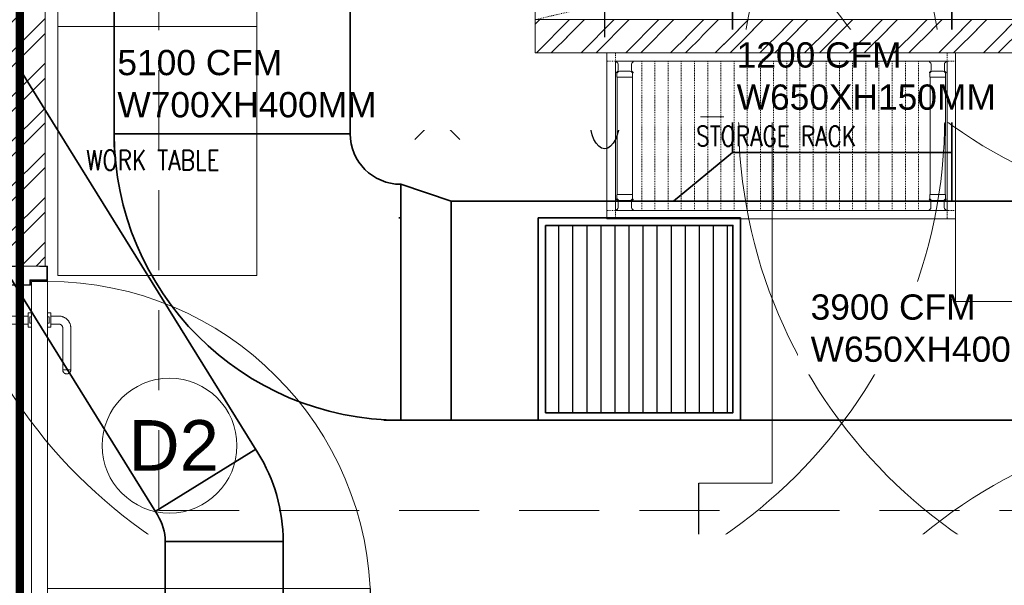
# Model space of a CAD drawing. Header units: inches. Extents: x 105152 to 158499, y 12149 to 30915.
# Tile 174 of 256: x 126543 to 126659, y 21439 to 21506. Entities that reach past the tile are written whole.
import ezdxf

# ---------------------------------------------------------------- set-up
doc = ezdxf.new("R2010")
doc.units = ezdxf.units.IN
doc.header["$MEASUREMENT"] = 0
doc.linetypes.add('HIDDEN', pattern=[0.375, 0.25, -0.125])
doc.linetypes.add('IHCL-P-MEZZANINE FLOOR PLAN$0$HIDDEN', pattern=[0.375, 0.25, -0.125])
for name, color, linetype, lineweight in [('AR - PLAN', 251, 'Continuous', 5), ('BEAM', 173, 'Continuous', 5), ('COVERAGE ', 251, 'Continuous', 5), ('door', 1, 'Continuous', 13), ('DRAINAGE ', 7, 'Continuous', 9), ('EQUIPMENT', 7, 'Continuous', 25), ('FA AIR DUCT', 4, 'Continuous', 35), ('FIRE', 1, 'Continuous', 25), ('FIRE TEXT', 7, 'Continuous', 25), ('FLOOR RAISE', 4, 'Continuous', 5), ('HVAC SERVICE', 1, 'Continuous', 35), ('HVAC TEXT PP', 104, 'Continuous', 20), ('KIT TEXT.', 5, 'Continuous', 5), ('PD_BRICK WALL_115', 134, 'Continuous', 30), ('PD_DOOR', 42, 'Continuous', 25), ('PD_HATCH', 45, 'Continuous', 9), ('PP-SPRINKLER PIPE', 1, 'Continuous', 0), ('SH-SPRINKLAR', 1, 'Continuous', 0), ('SUPPLY AIR DUCT PP', 6, 'Continuous', 35)]:
    doc.layers.add(name, color=color, linetype=linetype, lineweight=lineweight)
for name, color, linetype in [('KIT EQUIPMENT', 7, 'Continuous'), ('PD_025_TEXT', 61, 'Continuous'), ('PD_DIMENSION', 101, 'Continuous'), ('PP-SPRINKLER', 1, 'Continuous')]:
    doc.layers.add(name, color=color, linetype=linetype)
doc.styles.add('ISO', font='isocp.shx', dxfattribs={"height": 250})
doc.styles.get("Standard").update_dxf_attribs({"font": 'arial.ttf', "height": 6})

# ---------------------------------------------------------------- blocks, each defined once
blk = doc.blocks.new('PP-CEILING PENDANT')
at = {"layer": 'COVERAGE ', "color": 8, "lineweight": 5}
blk.add_circle((0, 0), 1700, dxfattribs=at)
at = {"layer": 'SH-SPRINKLAR', "lineweight": -3}
for p, q in [((-16.9, 17), (-75.6, 75.8)), ((17.2, 16.7), (75.4, 75)), ((-0.4, 24), (-3.4, 37.3)), ((0.6, 24), (3.5, 37.3)), ((-24, 0.1), (-37.4, -2.9)), ((-24, 0.8), (-37.3, 3.8)), ((-17.1, 16.7), (-28.7, 24.1)), ((-16.6, 17.3), (-23.9, 28.9)), ((-1.5, 8.9), (-1.5, 23.9)), ((1.5, 8.9), (1.5, 23.9)), ((16.8, 17.2), (24.1, 28.7)), ((17.6, 16.3), (29.1, 23.7)), ((23.9, -0.1), (37.4, 2.9)), ((-17.5, -16.3), (-76.5, -75.3)), ((-17.8, -16.1), (-29.3, -23.4)), ((-17.3, -16.6), (-24.7, -28.2)), ((-1.5, -23.9), (-4.5, -37.2)), ((-1.5, -23.9), (-1.5, -8.9)), ((-0.6, -24), (2.3, -37.4)), ((1.5, -23.9), (1.5, -8.9)), ((15.8, -18), (23.1, -29.5)), ((16.2, -17.7), (74.6, -76.1)), ((16.6, -17.3), (28.2, -24.7)), ((23.9, -1.3), (37.3, -4.2))]:
    blk.add_line(p, q, dxfattribs=at)
for centre, major_axis, start_param, end_param in [((0, 0), (-26.5, 26.5), 5.588406, 6.189787), ((0, 0), (-26.5, 26.5), 4.798644, 5.40368), ((0, 0), (26.5, 26.5), 1.657505, 2.255676), ((0, 0), (0.02, 8.87), 5.497787, 11.780972), ((0, 0), (0.02, 6.56), 5.497787, 11.780972), ((0, 23.4), (1.12, 1.12), 5.863873, 8.273293), ((0, 0), (26.5, 26.5), 5.57395, 6.180955), ((0, 0), (-26.5, 26.5), 0.862204, 1.45951), ((0, 0), (-26.5, 26.5), 1.637496, 2.236801), ((0, -23.4), (1.12, 1.12), 2.722281, 5.131701), ((0, 0), (-26.5, 26.5), 2.418515, 3.021492), ((0, 0), (26.5, 26.5), 4.778634, 5.384791)]:
    blk.add_ellipse(centre, major_axis=major_axis, ratio=1, start_param=start_param, end_param=end_param, dxfattribs=at)
blk = doc.blocks.new('PP-SP ARROW')
at = {"color": 3}
blk.add_line((-31.48, 0), (-128.7, 0), dxfattribs=at)
blk.add_ellipse((0, 0), major_axis=(-31.48, 0), ratio=0.476486, dxfattribs=at)
blk = doc.blocks.new('zw$1626')
at = {"layer": 'PD_DIMENSION'}
h = blk.add_hatch(dxfattribs=at)
h.set_pattern_fill('ANSI31', color=8, scale=15, angle=45)
h.set_pattern_definition([(90, (-12.5, -12.5), (-1.875, 1e-16), [])])
h.paths.add_polyline_path([(-12.5, -12.5), (12.5, -12.5), (12.5, 12.5), (-12.5, 12.5)])
at = {"layer": 'SUPPLY AIR DUCT PP'}
for points in [[(-13.5, 13.5), (13.5, 13.5), (13.5, -13.5), (-13.5, -13.5)], [(-12.5, 12.5), (12.5, 12.5), (12.5, -12.5), (-12.5, -12.5)]]:
    blk.add_lwpolyline(points, close=True, dxfattribs=at)
blk = doc.blocks.new('HVAC SERVICE')
at = {"layer": 'FA AIR DUCT'}
blk.add_line((386.57, -155.14), (398.48, -147.75), dxfattribs=at)
at = {"layer": 'SUPPLY AIR DUCT PP'}
for p, q in [((455.06, -112.54), (455.06, -72.3)), ((481.06, -112.54), (481.06, -72.3)), ((455.06, -112.54), (448.07, -118.3)), ((481.06, -112.54), (455.06, -112.54)), ((481.06, -112.54), (481.06, -118.3)), ((415.69, -116.3), (415.69, -144.3)), ((415.69, -116.3), (421.69, -118.3)), ((421.69, -118.3), (421.69, -144.3)), ((421.69, -118.3), (561.16, -118.3)), ((415.48, -120.3), (415.69, -120.3)), ((413.69, -144.3), (561.16, -144.3))]:
    blk.add_line(p, q, dxfattribs=at)
at = {"layer": 'SUPPLY AIR DUCT PP', "xscale": 0.8894934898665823, "yscale": 0.8894934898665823, "zscale": 0.8894934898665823}
blk.add_blockref('zw$1626', (443.99, -132.3), dxfattribs=at)
at = {"layer": 'HVAC TEXT PP', "attachment_point": 1, "bg_fill": 2}
for s, width, gutter_width, heights, insert, char_height in [('\\pxql;5100 CFM \\PW700XH400MM', 67.6556, 25, [-8], (382.07, -100.35), 3), ('\\pxql;3900 CFM \\PW650XH400MM', 67.6556, 25, [-8], (464.32, -129.37), 3), ('\\pxqr;6 #SAG\\PSIZE:600X600MM\\P1200 CFM EACH', 237.4875, 50, [-27.14], (290.95, -160.86), 6)]:
    blk.add_mtext_dynamic_manual_height_columns(s, width=width, gutter_width=gutter_width, heights=heights, dxfattribs=dict(at, insert=insert, char_height=char_height))
at = {"layer": 'FA AIR DUCT'}
for p, q in [((370.48, -102.64), (398.73, -148.16)), ((358.58, -110.02), (386.84, -155.54)), ((387.74, -158.71), (387.74, -284.32)), ((387.74, -158.71), (401.74, -158.71)), ((401.74, -158.71), (401.74, -284.32))]:
    blk.add_line(p, q, dxfattribs=at)
for radius in [20, 6]:
    blk.add_arc((381.74, -158.71), radius, 0, 31.8297, dxfattribs=at)
at = {"layer": 'SUPPLY AIR DUCT PP'}
for p, q in [((381.69, -64.64), (381.69, -111.91)), ((409.69, -64.64), (409.69, -110.3)), ((409.69, -110.3), (381.69, -110.3))]:
    blk.add_line(p, q, dxfattribs=at)
for radius in [34, 6]:
    blk.add_arc((415.69, -110.3), radius, 180, 270, dxfattribs=at)
at = {"layer": 'HVAC TEXT PP', "insert": (455.55, -99.45), "char_height": 3, "attachment_point": 1, "bg_fill": 2}
blk.add_mtext_dynamic_manual_height_columns('\\pxql;1200 CFM \\PW650XH150MM', width=67.6556, gutter_width=25, heights=[-8], dxfattribs=at)
blk = doc.blocks.new('DRAINAGE')
at = {"layer": 'FLOOR RAISE', "const_width": 1}
blk.add_lwpolyline([(279.77, 645.09), (1025.27, 645.09), (1025.27, 488.59), (1007.27, 488.59), (1007.27, 485.59), (731.27, 485.59), (731.27, 383.59), (642.77, 383.59), (494.27, 383.59), (494.27, 317.09), (278.27, 317.09), (278.27, 335.09), (279.77, 335.09), (279.77, 645.09)], dxfattribs=at)
blk = doc.blocks.new('door 1')
at = {"layer": 'PD_DOOR', "color": 251, "lineweight": 5}
for p, q in [((160472.9, 15356.5), (160472.9, 15360.1)), ((160472.9, 15360.1), (160472.9, 15356.5)), ((160602.9, 15360.1), (160472.9, 15360.1)), ((160472.9, 15360.1), (160472.9, 15359.7)), ((160472.9, 15335.1), (160472.9, 15360.1)), ((160472.9, 15359.7), (160472.9, 15335.6)), ((159755.9, 15337.6), (159695.9, 15337.6)), ((159695.9, 15337.6), (159695.9, 15312.6)), ((159695.9, 15312.6), (159695.9, 15337.6)), ((159695.9, 15337.6), (159755.9, 15337.6)), ((159695.9, 15212.6), (159695.9, 15337.6)), ((159697.9, 15312.6), (159697.9, 15335.6)), ((159697.9, 15335.6), (159753.9, 15335.6)), ((159753.9, 15335.6), (159697.9, 15335.6)), ((159697.9, 15335.6), (159697.9, 15312.6)), ((159753.9, 15335.6), (159753.9, 15267.6)), ((159753.9, 15267.6), (159753.9, 15335.6)), ((159755.9, 15265.6), (159755.9, 15337.6)), ((159755.9, 15337.6), (159755.9, 15265.6)), ((160472.9, 15335.1), (160472.9, 15338.8)), ((160472.9, 15338.8), (160472.9, 15335.1)), ((160472.9, 15335.6), (160472.9, 15335.1)), ((160472.9, 15335.1), (160602.9, 15335.1)), ((160795.9, 15337.6), (160735.9, 15337.6)), ((160735.9, 15337.6), (160735.9, 15265.6)), ((160735.9, 15265.6), (160735.9, 15337.6)), ((160735.9, 15337.6), (160795.9, 15337.6)), ((160737.9, 15267.6), (160737.9, 15335.6)), ((160737.9, 15335.6), (160793.9, 15335.6)), ((160793.9, 15335.6), (160737.9, 15335.6)), ((160737.9, 15335.6), (160737.9, 15267.6)), ((160793.9, 15335.6), (160793.9, 15312.6)), ((160793.9, 15312.6), (160793.9, 15335.6)), ((160795.9, 15312.6), (160795.9, 15337.6)), ((160795.9, 15337.6), (160795.9, 15312.6)), ((160795.9, 15337.6), (160795.9, 15212.6)), ((159695.9, 15312.6), (159697.9, 15312.6)), ((159697.9, 15312.6), (159695.9, 15312.6)), ((160615.4, 15322.6), (160615.4, 15272.6)), ((160640.4, 15272.6), (160640.4, 15322.6)), ((160793.9, 15312.6), (160795.9, 15312.6)), ((160795.9, 15312.6), (160793.9, 15312.6)), ((160605.4, 15272.6), (160605.4, 15262.6)), ((160622.1, 15272.6), (160605.4, 15272.6)), ((160605.4, 15272.6), (160622.1, 15272.6)), ((160640.4, 15272.6), (160615.4, 15272.6)), ((160615.4, 15272.6), (160621.7, 15272.6)), ((160621.7, 15272.6), (160624.7, 15272.6)), ((160624.7, 15272.6), (160627.9, 15272.6)), ((160627.9, 15272.6), (160631.2, 15272.6)), ((160627.9, 15272.6), (160650.4, 15272.6)), ((160631.2, 15272.6), (160634.2, 15272.6)), ((160650.4, 15272.6), (160633.8, 15272.6)), ((160634.2, 15272.6), (160640.4, 15272.6)), ((160650.4, 15262.6), (160650.4, 15272.6)), ((159697.9, 15237.6), (159695.9, 15237.6)), ((159695.9, 15237.6), (159695.9, 15212.6)), ((159695.9, 15212.6), (159695.9, 15237.6)), ((159695.9, 15237.6), (159697.9, 15237.6)), ((159697.9, 15214.6), (159697.9, 15237.6)), ((159697.9, 15237.6), (159697.9, 15214.6)), ((159753.9, 15267.6), (159738.9, 15267.6)), ((159738.9, 15267.6), (159738.9, 15214.6)), ((159738.9, 15214.6), (159738.9, 15267.6)), ((159738.9, 15267.6), (159753.9, 15267.6)), ((159740.9, 15212.6), (159740.9, 15265.6)), ((159740.9, 15265.6), (159755.9, 15265.6)), ((159755.9, 15265.6), (159740.9, 15265.6)), ((159740.9, 15265.6), (159740.9, 15212.6)), ((160747.9, 15262.6), (159743.9, 15262.6)), ((159743.9, 15262.6), (159743.9, 15212.6)), ((160747.9, 15262.6), (159743.9, 15262.6)), ((159743.9, 15262.6), (159743.9, 15212.6)), ((160650.4, 15262.6), (160605.4, 15262.6)), ((160605.4, 15262.6), (160650.4, 15262.6)), ((160617.9, 15267.6), (160617.9, 15262.6)), ((160637.9, 15267.6), (160617.9, 15267.6)), ((160617.9, 15267.6), (160637.9, 15267.6)), ((160637.9, 15262.6), (160617.9, 15262.6)), ((160617.9, 15262.6), (160637.9, 15262.6)), ((160637.9, 15262.6), (160637.9, 15267.6)), ((160735.9, 15265.6), (160750.9, 15265.6)), ((160750.9, 15265.6), (160735.9, 15265.6)), ((160752.9, 15267.6), (160737.9, 15267.6)), ((160737.9, 15267.6), (160752.9, 15267.6)), ((160747.9, 15212.6), (160747.9, 15262.6)), ((160747.9, 15262.6), (160747.9, 15212.6)), ((160750.9, 15265.6), (160750.9, 15212.6)), ((160750.9, 15212.6), (160750.9, 15265.6)), ((160752.9, 15214.6), (160752.9, 15267.6)), ((160752.9, 15267.6), (160752.9, 15214.6)), ((160795.9, 15237.6), (160793.9, 15237.6)), ((160793.9, 15237.6), (160793.9, 15214.6)), ((160793.9, 15214.6), (160793.9, 15237.6)), ((160793.9, 15237.6), (160795.9, 15237.6)), ((160795.9, 15212.6), (160795.9, 15237.6)), ((160795.9, 15237.6), (160795.9, 15212.6)), ((159695.9, 15212.6), (159740.9, 15212.6)), ((159740.9, 15212.6), (159695.9, 15212.6)), ((159695.9, 15212.6), (159743.9, 15212.6)), ((159743.9, 15212.6), (159695.9, 15212.6)), ((159738.9, 15214.6), (159697.9, 15214.6)), ((159697.9, 15214.6), (159738.9, 15214.6)), ((159793.9, 15212.6), (159743.9, 15212.6)), ((159743.9, 15212.6), (159743.9, 14208.6)), ((159743.9, 15212.6), (160747.9, 15212.6)), ((159743.9, 15212.6), (159793.9, 15212.6)), ((159743.9, 15212.6), (159793.9, 15212.6)), ((159793.9, 15212.6), (159743.9, 15212.6)), ((159793.9, 14208.6), (159793.9, 15212.6)), ((159793.9, 15212.6), (160747.9, 15212.6)), ((159793.9, 15212.6), (160747.9, 15212.6)), ((160747.9, 15212.6), (159793.9, 15212.6)), ((160605.4, 15212.6), (160605.4, 15202.6)), ((160605.4, 15212.6), (160650.4, 15212.6)), ((160639.2, 15212.6), (160605.4, 15212.6)), ((160617.9, 15212.6), (160617.9, 15207.6)), ((160617.9, 15212.6), (160637.9, 15212.6)), ((160618.3, 15212.6), (160617.9, 15212.6)), ((160617.9, 15207.6), (160637.9, 15207.6)), ((160637.9, 15207.6), (160617.9, 15207.6)), ((160637.9, 15212.6), (160618.3, 15212.6)), ((160637.9, 15207.6), (160637.9, 15212.6)), ((160650.4, 15212.6), (160639.2, 15212.6)), ((160650.4, 15202.6), (160650.4, 15212.6)), ((160747.9, 15212.6), (160795.9, 15212.6)), ((160795.9, 15212.6), (160747.9, 15212.6)), ((160750.9, 15212.6), (160795.9, 15212.6)), ((160795.9, 15212.6), (160750.9, 15212.6)), ((160793.9, 15214.6), (160752.9, 15214.6)), ((160752.9, 15214.6), (160793.9, 15214.6)), ((160605.4, 15202.6), (160650.4, 15202.6)), ((160650.4, 15202.6), (160605.4, 15202.6)), ((160615.4, 15202.6), (160615.4, 15177.6)), ((160615.4, 15202.6), (160640.4, 15202.6)), ((160640.4, 15202.6), (160615.4, 15202.6)), ((160640.4, 15177.6), (160640.4, 15202.6)), ((160472.9, 15165.1), (160472.9, 15161.5)), ((160472.9, 15161.5), (160472.9, 15165.1)), ((160602.9, 15165.1), (160472.9, 15165.1)), ((160472.9, 15165.1), (160472.9, 15164.7)), ((160472.9, 15140.1), (160472.9, 15165.1)), ((160472.9, 15164.7), (160472.9, 15140.6)), ((160472.9, 15143.8), (160472.9, 15140.1)), ((160472.9, 15140.1), (160472.9, 15143.8)), ((160472.9, 15140.6), (160472.9, 15140.1)), ((160472.9, 15140.1), (160602.9, 15140.1)), ((159743.9, 14208.6), (159793.9, 14208.6))]:
    blk.add_line(p, q, dxfattribs=at)
at = {"layer": 'PD_DOOR', "color": 251, "lineweight": 5, "flags": 128}
for points in [[(160460.4, 15347.6), (160460.5, 15348.1), (160460.5, 15348.6), (160460.5, 15349.1), (160460.6, 15349.6), (160460.7, 15350.1), (160460.8, 15350.6), (160460.9, 15351.1), (160461.1, 15351.6), (160461.2, 15352), (160461.4, 15352.5), (160461.6, 15353), (160461.9, 15353.4), (160462.1, 15353.9), (160462.4, 15354.3), (160462.6, 15354.7), (160462.9, 15355.1), (160463.2, 15355.5), (160463.5, 15355.9), (160463.9, 15356.3), (160464.2, 15356.6), (160464.6, 15357), (160465, 15357.3), (160465.4, 15357.6), (160465.8, 15357.9), (160466.2, 15358.2), (160466.6, 15358.4), (160467, 15358.7), (160467.5, 15358.9), (160467.9, 15359.1), (160468.4, 15359.3), (160468.9, 15359.5), (160469.4, 15359.6), (160469.8, 15359.8), (160470.3, 15359.9), (160470.8, 15360), (160471.3, 15360), (160471.8, 15360.1), (160472.3, 15360.1), (160472.8, 15360.1), (160472.9, 15360.1)], [(160640.4, 15322.6), (160640.4, 15324.1), (160640.3, 15325.6), (160640.2, 15327.1), (160640, 15328.6), (160639.7, 15330.1), (160639.4, 15331.6), (160639, 15333), (160638.5, 15334.4), (160638, 15335.9), (160637.5, 15337.2), (160636.9, 15338.6), (160636.2, 15340), (160635.5, 15341.3), (160634.7, 15342.6), (160633.9, 15343.8), (160633, 15345), (160632.1, 15346.2), (160631.1, 15347.4), (160630.1, 15348.5), (160629.1, 15349.5), (160628, 15350.6), (160626.8, 15351.5), (160625.7, 15352.5), (160624.4, 15353.4), (160623.2, 15354.2), (160621.9, 15355), (160620.6, 15355.7), (160619.3, 15356.4), (160617.9, 15357), (160616.5, 15357.6), (160615.1, 15358.1), (160613.7, 15358.6), (160612.2, 15359), (160610.8, 15359.3), (160609.3, 15359.6), (160607.8, 15359.8), (160606.3, 15360), (160604.8, 15360.1), (160603.3, 15360.1), (160602.9, 15360.1)], [(160472.9, 15335.1), (160472.4, 15335.2), (160471.9, 15335.2), (160471.4, 15335.2), (160470.9, 15335.3), (160470.5, 15335.4), (160470, 15335.5), (160469.5, 15335.6), (160469, 15335.8), (160468.5, 15335.9), (160468.1, 15336.1), (160467.6, 15336.3), (160467.2, 15336.6), (160466.7, 15336.8), (160466.3, 15337.1), (160465.9, 15337.3), (160465.5, 15337.6), (160465.1, 15337.9), (160464.7, 15338.2), (160464.3, 15338.6), (160464, 15338.9), (160463.6, 15339.3), (160463.3, 15339.7), (160463, 15340.1), (160462.7, 15340.5), (160462.4, 15340.9), (160462.2, 15341.3), (160461.9, 15341.8), (160461.7, 15342.2), (160461.5, 15342.7), (160461.3, 15343.1), (160461.1, 15343.6), (160461, 15344.1), (160460.8, 15344.5), (160460.7, 15345), (160460.6, 15345.5), (160460.5, 15346), (160460.5, 15346.5), (160460.5, 15347), (160460.4, 15347.5), (160460.4, 15347.6)], [(160602.9, 15335.1), (160603.4, 15335.1), (160603.9, 15335.1), (160604.4, 15335.1), (160604.9, 15335), (160605.4, 15334.9), (160605.9, 15334.8), (160606.4, 15334.7), (160606.9, 15334.5), (160607.3, 15334.3), (160607.8, 15334.2), (160608.3, 15334), (160608.7, 15333.7), (160609.2, 15333.5), (160609.6, 15333.2), (160610, 15333), (160610.4, 15332.7), (160610.8, 15332.4), (160611.2, 15332), (160611.6, 15331.7), (160611.9, 15331.4), (160612.2, 15331), (160612.6, 15330.6), (160612.9, 15330.2), (160613.2, 15329.8), (160613.5, 15329.4), (160613.7, 15329), (160614, 15328.5), (160614.2, 15328.1), (160614.4, 15327.6), (160614.6, 15327.2), (160614.8, 15326.7), (160614.9, 15326.2), (160615.1, 15325.7), (160615.2, 15325.3), (160615.3, 15324.8), (160615.3, 15324.3), (160615.4, 15323.8), (160615.4, 15323.3), (160615.4, 15322.8), (160615.4, 15322.6)], [(160602.9, 15140.1), (160604.4, 15140.2), (160605.9, 15140.3), (160607.4, 15140.4), (160608.9, 15140.6), (160610.4, 15140.9), (160611.9, 15141.2), (160613.3, 15141.6), (160614.7, 15142), (160616.2, 15142.5), (160617.5, 15143.1), (160618.9, 15143.7), (160620.3, 15144.4), (160621.6, 15145.1), (160622.9, 15145.9), (160624.1, 15146.7), (160625.3, 15147.6), (160626.5, 15148.5), (160627.7, 15149.5), (160628.8, 15150.5), (160629.8, 15151.5), (160630.9, 15152.6), (160631.8, 15153.8), (160632.8, 15154.9), (160633.7, 15156.1), (160634.5, 15157.4), (160635.3, 15158.7), (160636, 15160), (160636.7, 15161.3), (160637.3, 15162.7), (160637.9, 15164.1), (160638.4, 15165.5), (160638.9, 15166.9), (160639.3, 15168.3), (160639.6, 15169.8), (160639.9, 15171.3), (160640.1, 15172.8), (160640.3, 15174.2), (160640.4, 15175.7), (160640.4, 15177.2), (160640.4, 15177.6)], [(160615.4, 15177.6), (160615.4, 15177.1), (160615.4, 15176.6), (160615.4, 15176.1), (160615.3, 15175.7), (160615.2, 15175.2), (160615.1, 15174.7), (160615, 15174.2), (160614.8, 15173.7), (160614.6, 15173.2), (160614.5, 15172.8), (160614.3, 15172.3), (160614, 15171.9), (160613.8, 15171.4), (160613.5, 15171), (160613.3, 15170.6), (160613, 15170.2), (160612.7, 15169.8), (160612.3, 15169.4), (160612, 15169), (160611.7, 15168.7), (160611.3, 15168.3), (160610.9, 15168), (160610.5, 15167.7), (160610.1, 15167.4), (160609.7, 15167.1), (160609.3, 15166.9), (160608.8, 15166.6), (160608.4, 15166.4), (160607.9, 15166.2), (160607.5, 15166), (160607, 15165.8), (160606.5, 15165.7), (160606, 15165.5), (160605.6, 15165.4), (160605.1, 15165.3), (160604.6, 15165.3), (160604.1, 15165.2), (160603.6, 15165.2), (160603.1, 15165.1), (160602.9, 15165.1)], [(160460.4, 15152.6), (160460.5, 15153.1), (160460.5, 15153.6), (160460.5, 15154.1), (160460.6, 15154.6), (160460.7, 15155.1), (160460.8, 15155.6), (160460.9, 15156.1), (160461.1, 15156.6), (160461.2, 15157), (160461.4, 15157.5), (160461.6, 15158), (160461.9, 15158.4), (160462.1, 15158.9), (160462.4, 15159.3), (160462.6, 15159.7), (160462.9, 15160.1), (160463.2, 15160.5), (160463.5, 15160.9), (160463.9, 15161.3), (160464.2, 15161.6), (160464.6, 15162), (160465, 15162.3), (160465.4, 15162.6), (160465.8, 15162.9), (160466.2, 15163.2), (160466.6, 15163.4), (160467, 15163.7), (160467.5, 15163.9), (160467.9, 15164.1), (160468.4, 15164.3), (160468.9, 15164.5), (160469.4, 15164.6), (160469.8, 15164.8), (160470.3, 15164.9), (160470.8, 15165), (160471.3, 15165), (160471.8, 15165.1), (160472.3, 15165.1), (160472.8, 15165.1), (160472.9, 15165.1)], [(160472.9, 15140.1), (160472.4, 15140.2), (160471.9, 15140.2), (160471.4, 15140.2), (160470.9, 15140.3), (160470.5, 15140.4), (160470, 15140.5), (160469.5, 15140.6), (160469, 15140.8), (160468.5, 15140.9), (160468.1, 15141.1), (160467.6, 15141.3), (160467.2, 15141.6), (160466.7, 15141.8), (160466.3, 15142.1), (160465.9, 15142.3), (160465.5, 15142.6), (160465.1, 15142.9), (160464.7, 15143.2), (160464.3, 15143.6), (160464, 15143.9), (160463.6, 15144.3), (160463.3, 15144.7), (160463, 15145.1), (160462.7, 15145.5), (160462.4, 15145.9), (160462.2, 15146.3), (160461.9, 15146.8), (160461.7, 15147.2), (160461.5, 15147.7), (160461.3, 15148.1), (160461.1, 15148.6), (160461, 15149.1), (160460.8, 15149.5), (160460.7, 15150), (160460.6, 15150.5), (160460.5, 15151), (160460.5, 15151.5), (160460.5, 15152), (160460.4, 15152.5), (160460.4, 15152.6)]]:
    blk.add_lwpolyline(points, dxfattribs=at)
at = {"layer": 'PD_DOOR', "color": 251, "lineweight": 5}
blk.add_arc((159743.9, 15212.6), 1004, 270, 0, dxfattribs=at)
blk = doc.blocks.new('DOOR1')
at = {"color": 251, "xscale": 0.03818181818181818, "yscale": 0.03818181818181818, "zscale": 0.03818181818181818, "rotation": 90}
blk.add_blockref('door 1', (-2370.94, -8406.75), dxfattribs=at)
blk = doc.blocks.new('sesrgg')
at = {"layer": 'EQUIPMENT', "color": 251, "linetype": 'Continuous', "lineweight": 5}
for p, q in [((1788352.5, 614303.9), (1788353.7, 614303.2)), ((1788400.4, 614306.9), (1788353.3, 614306.9)), ((1788356.8, 614280.4), (1788356.8, 614297.9)), ((1788396.9, 614280.4), (1788396.9, 614297.9)), ((1788396.9, 614280.4), (1788396.9, 614297.9)), ((1788399.9, 614303.2), (1788401.1, 614303.9)), ((1788399.9, 614303.2), (1788401.2, 614303.9)), ((1788402, 614305.2), (1788402, 614305.3)), ((1789294.6, 614305.2), (1789294.6, 614305.3)), ((1789296.7, 614303.2), (1789295.4, 614303.9)), ((1789296.7, 614303.2), (1789295.4, 614303.9)), ((1789296.2, 614306.9), (1789343.3, 614306.9)), ((1789299.7, 614280.4), (1789299.7, 614297.9)), ((1789299.7, 614280.4), (1789299.7, 614297.9)), ((1789339.8, 614280.4), (1789339.8, 614297.9)), ((1789344.1, 614303.9), (1789342.9, 614303.2)), ((1788352.5, 614274.4), (1788353.7, 614275.1)), ((1788353.2, 614271.4), (1788353.2, 614259.3)), ((1788355.4, 614273.5), (1788354.7, 614272.2)), ((1788393, 614276.5), (1788360.6, 614276.5)), ((1788399, 614272.2), (1788398.3, 614273.5)), ((1788399.9, 614275.1), (1788401.1, 614274.4)), ((1788399.9, 614275.1), (1788401.2, 614274.4)), ((1788400.4, 614271.4), (1788400.4, 614259.3)), ((1788402, 614273), (1788402, 614273)), ((1789294.6, 614273), (1789294.6, 614273)), ((1789296.7, 614275.1), (1789295.4, 614274.4)), ((1789296.7, 614275.1), (1789295.4, 614274.4)), ((1789296.2, 614271.4), (1789296.2, 614259.3)), ((1789297.6, 614272.2), (1789298.3, 614273.5)), ((1789303.6, 614276.5), (1789335.9, 614276.5)), ((1789341.2, 614273.5), (1789341.9, 614272.2)), ((1789344.1, 614274.4), (1789342.9, 614275.1)), ((1789343.4, 614271.4), (1789343.4, 614259.3)), ((1788399.9, 614258.8), (1788353.7, 614258.8)), ((1788353.8, 613904.2), (1788353.7, 614258.8)), ((1788400, 613904.7), (1788399.9, 614258.8)), ((1789296.6, 613904.7), (1789296.7, 614258.8)), ((1789296.7, 614258.8), (1789342.9, 614258.8)), ((1789342.8, 613904.2), (1789342.9, 614258.8)), ((1788352.6, 613889.1), (1788353.8, 613888.4)), ((1788353.3, 613892), (1788353.3, 613904.2)), ((1788400, 613904.7), (1788353.8, 613904.7)), ((1788355.5, 613890), (1788354.8, 613891.2)), ((1788356.9, 613883.1), (1788356.9, 613865.6)), ((1788393.1, 613887), (1788360.7, 613887)), ((1788397, 613883.2), (1788397, 613865.7)), ((1788397, 613865.6), (1788397, 613883.1)), ((1788398.3, 613890), (1788399.1, 613891.2)), ((1788400, 613888.3), (1788401.2, 613889.1)), ((1788401.2, 613889.1), (1788400, 613888.4)), ((1788400.5, 613892), (1788400.5, 613904.2)), ((1788402, 613890.4), (1788402, 613890.5)), ((1789294.5, 613890.4), (1789294.5, 613890.5)), ((1789296.6, 613888.3), (1789295.3, 613889.1)), ((1789295.3, 613889.1), (1789296.6, 613888.4)), ((1789296.1, 613892), (1789296.1, 613904.2)), ((1789296.6, 613904.7), (1789342.8, 613904.7)), ((1789298.2, 613890), (1789297.5, 613891.2)), ((1789299.6, 613883.2), (1789299.6, 613865.7)), ((1789299.6, 613865.6), (1789299.6, 613883.1)), ((1789303.5, 613887), (1789335.8, 613887)), ((1789339.7, 613883.1), (1789339.7, 613865.6)), ((1789341.1, 613890), (1789341.8, 613891.2)), ((1789344, 613889.1), (1789342.8, 613888.4)), ((1789343.3, 613892), (1789343.3, 613904.2)), ((1788352.6, 613859.6), (1788353.8, 613860.3)), ((1788400.4, 613856.6), (1788353.4, 613856.6)), ((1788400, 613860.3), (1788401.2, 613859.6)), ((1788401.2, 613859.6), (1788400, 613860.3)), ((1788402, 613858.2), (1788402, 613858.2)), ((1789294.5, 613858.2), (1789294.5, 613858.2)), ((1789296.6, 613860.3), (1789295.3, 613859.6)), ((1789295.3, 613859.6), (1789296.6, 613860.3)), ((1789296.1, 613856.6), (1789343.2, 613856.6)), ((1789344, 613859.6), (1789342.8, 613860.3))]:
    blk.add_line(p, q, dxfattribs=at)
at = {"layer": 'EQUIPMENT', "color": 251, "linetype": 'IHCL-P-MEZZANINE FLOOR PLAN$0$HIDDEN', "lineweight": 5}
for p, q in [((1788428, 613856.6), (1788428, 614306.9)), ((1788467.7, 613856.6), (1788467.7, 614306.9)), ((1788507.4, 613856.6), (1788507.4, 614306.9)), ((1788547.1, 613856.6), (1788547.1, 614306.9)), ((1788586.8, 613856.6), (1788586.8, 614306.9)), ((1788586.8, 613856.6), (1788586.8, 614306.9)), ((1788626.6, 613856.6), (1788626.6, 614306.9)), ((1788666.3, 613856.6), (1788666.3, 614306.9)), ((1788706, 613856.6), (1788706, 614306.9)), ((1788706, 613856.6), (1788706, 614306.9)), ((1788745.7, 613856.6), (1788745.7, 614306.9)), ((1788785.4, 613856.6), (1788785.4, 614306.9)), ((1788825.1, 613856.6), (1788825.1, 614306.9)), ((1788864.9, 613856.6), (1788864.9, 614306.9)), ((1788904.6, 613856.6), (1788904.6, 614306.9)), ((1788944.3, 613856.6), (1788944.3, 614306.9)), ((1788984, 613856.6), (1788984, 614306.9)), ((1789023.7, 613856.6), (1789023.7, 614306.9)), ((1789063.5, 613856.6), (1789063.5, 614306.9)), ((1789103.2, 613856.6), (1789103.2, 614306.9)), ((1789142.9, 613856.6), (1789142.9, 614306.9)), ((1789182.6, 613856.6), (1789182.6, 614306.9)), ((1789222.3, 613856.6), (1789222.3, 614306.9)), ((1789262.1, 613856.6), (1789262.1, 614306.9))]:
    blk.add_line(p, q, dxfattribs=at)
for points in [[(1788348.4, 614306.9), (1788348.4, 614332.1), (1788323.1, 614332.1), (1788323.1, 614306.9)], [(1789348.2, 614306.9), (1789348.2, 614332.1), (1789373.5, 614332.1), (1789373.5, 614306.9)], [(1788348.4, 613856.6), (1788348.4, 613831.3), (1788323.1, 613831.3), (1788323.1, 613856.6)], [(1789348.2, 613856.6), (1789348.2, 613831.3), (1789373.5, 613831.3), (1789373.5, 613856.6)]]:
    blk.add_lwpolyline(points, close=True, dxfattribs=at)
at = {"layer": 'EQUIPMENT', "color": 251, "linetype": 'Continuous', "lineweight": 5}
for centre, radius, start, end in [((1788353.3, 614305.3), 1.6, 89.991, 239.97), ((1788350.7, 614297.9), 6.07, 359.982, 59.988), ((1788403, 614297.9), 6.07, 119.991, 179.997), ((1788403, 614297.9), 6.07, 119.994, 180), ((1788400.4, 614305.3), 1.6, 299.976, 89.991), ((1788400.3, 614305.2), 1.6, 299.973, 359.979), ((1789296.2, 614305.3), 1.6, 90.009, 240.024), ((1789296.2, 614305.2), 1.6, 180.021, 240.027), ((1789293.6, 614297.9), 6.07, 0.003, 60.009), ((1789293.6, 614297.9), 6.07, 0, 60.006), ((1789345.9, 614297.9), 6.07, 120.012, 180.018), ((1789343.3, 614305.3), 1.6, 300.03, 90.009), ((1788353.3, 614273), 1.6, 119.994, 329.979), ((1788350.7, 614280.4), 6.07, 299.976, 359.982), ((1788360.7, 614270.4), 6.07, 89.991, 149.997), ((1788393, 614270.4), 6.07, 29.985, 89.991), ((1788403, 614280.4), 6.07, 179.991, 239.997), ((1788403, 614280.4), 6.07, 180, 239.97), ((1788400.4, 614273), 1.6, 209.967, 59.988), ((1788400.3, 614273), 1.6, 359.967, 59.973), ((1789296.2, 614273), 1.6, 120.027, 180.033), ((1789296.2, 614273), 1.6, 120.012, 330.033), ((1789293.6, 614280.4), 6.07, 300.003, 0.009), ((1789293.6, 614280.4), 6.07, 300.03, 0), ((1789303.6, 614270.4), 6.07, 90.009, 150.015), ((1789335.9, 614270.4), 6.07, 30.003, 90.009), ((1789345.9, 614280.4), 6.07, 180.018, 240.024), ((1789343.3, 614273), 1.6, 210.021, 60.006), ((1788353.7, 614259.3), 0.506, 180, 269.973), ((1788399.9, 614259.3), 0.506, 269.973, 359.982), ((1789296.7, 614259.3), 0.506, 180.018, 270.027), ((1789342.9, 614259.3), 0.506, 270.027, 0), ((1788353.4, 613890.4), 1.6, 29.985, 239.97), ((1788353.8, 613904.2), 0.506, 89.991, 180), ((1788350.8, 613883.1), 6.07, 359.982, 59.988), ((1788360.7, 613893.1), 6.07, 209.967, 269.973), ((1788393.1, 613893.1), 6.07, 269.973, 329.979), ((1788403.1, 613883.1), 6.07, 119.994, 180), ((1788403.1, 613883.1), 6.07, 119.991, 179.997), ((1788400.4, 613890.4), 1.6, 299.976, 149.997), ((1788400, 613904.2), 0.506, 359.982, 89.991), ((1788400.4, 613890.4), 1.6, 299.973, 359.979), ((1789296.1, 613890.4), 1.6, 30.003, 240.024), ((1789296.1, 613890.4), 1.6, 180.021, 240.027), ((1789296.6, 613904.2), 0.506, 90.009, 180.018), ((1789293.5, 613883.1), 6.07, 0, 60.006), ((1789293.5, 613883.1), 6.07, 0.003, 60.009), ((1789303.5, 613893.1), 6.07, 210.021, 270.027), ((1789335.8, 613893.1), 6.07, 270.027, 330.033), ((1789345.8, 613883.1), 6.07, 120.012, 180.018), ((1789343.2, 613890.4), 1.6, 300.03, 150.015), ((1789342.8, 613904.2), 0.506, 0, 90.009), ((1788353.4, 613858.2), 1.6, 119.994, 269.973), ((1788350.8, 613865.6), 6.07, 299.976, 359.982), ((1788403.1, 613865.6), 6.07, 179.991, 239.997), ((1788403.1, 613865.6), 6.07, 180, 239.97), ((1788400.4, 613858.2), 1.6, 269.973, 59.988), ((1788400.4, 613858.2), 1.6, 359.967, 59.973), ((1789296.1, 613858.2), 1.6, 120.027, 180.033), ((1789296.1, 613858.2), 1.6, 120.012, 270.027), ((1789293.5, 613865.6), 6.07, 300.003, 0.009), ((1789293.5, 613865.6), 6.07, 300.03, 0), ((1789345.8, 613865.6), 6.07, 180.018, 240.024), ((1789343.2, 613858.2), 1.6, 270.027, 60.006)]:
    blk.add_arc(centre, radius, start, end, dxfattribs=at)
at = {"layer": 'KIT EQUIPMENT', "color": 251, "lineweight": 5}
for points in [[(1789373.5, 614332.1), (1789373.5, 613831.3), (1788323.1, 613831.3), (1788323.1, 614332.1)], [(1789348.2, 614306.9), (1789348.2, 613856.6), (1788348.4, 613856.6), (1788348.4, 614306.9)]]:
    blk.add_lwpolyline(points, close=True, dxfattribs=at)
blk = doc.blocks.new('A$C6E471120')
at = {"layer": 'PD_HATCH', "lineweight": 5}
h = blk.add_hatch(dxfattribs=at)
h.set_pattern_fill('ANSI32', color=251, scale=254)
h.set_pattern_definition([(45, (-1789305.34, -617415.57), (-67.351921, 67.351921), []), (45, (-1789260.44, -617415.57), (-67.351921, 67.351921), [])])
h.paths.add_polyline_path([(0, -2329.1), (0, -2229.1), (-566.3, -2229.1), (-2166.3, -2229.1), (-3666.3, -2229.1), (-3666.3, -2329.1)])
at = {"layer": 'door', "color": 251, "lineweight": 5}
blk.add_line((-538.6, -2229.1), (-2816.3, -2229.1), dxfattribs=at)
at = {"layer": 'EQUIPMENT', "color": 251, "lineweight": 5, "ltscale": 12}
blk.add_lwpolyline([(-3666.3, -2229.1), (0, -2229.1), (0, -2329.1), (-3666.3, -2329.1)], close=True, dxfattribs=at)
at = {"layer": 'KIT EQUIPMENT', "color": 251, "linetype": 'HIDDEN', "lineweight": 5, "ltscale": 2}
blk.add_line((-2166.3, -1879.1), (-3666.3, -2229.1), dxfattribs=at)
at = {"layer": 'KIT EQUIPMENT', "color": 251, "lineweight": 5}
for points in [[(-4505.4, -2250.1), (-4505.4, -1499.8), (-5105.4, -1499.8), (-5105.4, -2250.1)], [(-2166.3, -2229.1), (-3666.3, -2229.1), (-3666.3, -1529.1), (-2166.3, -1529.1)], [(-4505.4, -3000.4), (-4505.4, -2250.1), (-5105.4, -2250.1), (-5105.5, -3000.4)], [(-1200, -3079.1), (-1200, -2329.1), (-2400, -2329.1), (-2400, -3079.1)]]:
    blk.add_lwpolyline(points, close=True, dxfattribs=at)
at = {"layer": 'KIT EQUIPMENT', "color": 251, "linetype": 'HIDDEN', "lineweight": 5, "ltscale": 2}
blk.add_lwpolyline([(-2166.3, -1879.1), (-2166.3, -2229.1), (-3666.3, -2229.1), (-3666.3, -1879.1)], close=True, dxfattribs=at)
at = {"layer": 'EQUIPMENT', "color": 251}
blk.add_blockref('sesrgg', (-1791773.5, -616661.3), dxfattribs=at)
at = {"layer": 'KIT TEXT.', "color": 251, "char_height": 60.175, "attachment_point": 7, "style": 'ISO'}
for s, insert, width in [('{\\Fromans|c0;\\W0.8;STORAGE RACK}', (-3182.2, -2610.1, 488.6), 1100.284), ('\\pxqc;{\\Fromans|c0;\\W0.8;WORK TABLE}', (-5344.1, -2682.9, 488.6), 1050.284)]:
    blk.add_mtext(s, dxfattribs=dict(at, insert=insert, width=width))
blk = doc.blocks.new('FIRST FLOOR PLAN 0')
at = {"layer": 'PD_HATCH', "lineweight": 5}
h = blk.add_hatch(dxfattribs=at)
h.set_pattern_fill('ANSI32', color=251, scale=10)
h.set_pattern_definition([(45, (26011.9692, 17879.387), (-2.65165043, 2.65165043), []), (45, (26013.737, 17879.387), (-2.65165043, 2.65165043), [])])
h.paths.add_polyline_path([(-742.5, -18), (-747, -18), (-747, -126), (-742.5, -126)])
at = {"layer": 'PD_BRICK WALL_115', "color": 251, "lineweight": 5}
for p in [(-742.5, -18), (-747, -126)]:
    blk.add_line(p, (-742.5, -126), dxfattribs=at)
at = {"layer": 'PD_DOOR', "color": 251, "lineweight": 5}
blk.add_circle((-727.74, -147.32), 8, dxfattribs=at)
at = {"layer": 'PD_025_TEXT', "color": 251, "xscale": 0.03937007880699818, "yscale": 0.03937007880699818, "zscale": 0.03937007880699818}
blk.add_blockref('A$C6E471120', (-540, -9), dxfattribs=at)
at = {"layer": 'PD_DOOR', "color": 251, "ltscale": 25}
blk.add_blockref('DOOR1', (2209.56, 2141.27), dxfattribs=at)
at = {"layer": 'PD_DOOR', "color": 251, "insert": (-732.6, -144.29), "char_height": 6, "width": 47.1418, "attachment_point": 1}
blk.add_mtext('D2', dxfattribs=at)
blk = doc.blocks.new('columns2')
at = {"layer": 'PD_HATCH', "color": 173, "linetype": 'HIDDEN', "lineweight": 5, "ltscale": 38}
for q in [(387, 48), (556.5, -95)]:
    blk.add_line((387, -95), q, dxfattribs=at)

msp = doc.modelspace()

# ---------------------------------------------------------------- linework, layer by layer
at = {"layer": 'FIRE'}
msp.add_line((126623.23, 21302.53), (126623.23, 21450.74), dxfattribs=at)
at = {"layer": 'PP-SPRINKLER PIPE'}
for p, q in [((126592.16, 21494.2), (126688.16, 21494.2)), ((126631.93, 21450.74), (126631.93, 21494.2)), ((126623.23, 21450.74), (126631.93, 21450.74))]:
    msp.add_line(p, q, dxfattribs=at)

# ---------------------------------------------------------------- block references
at = {"layer": 'FIRE TEXT', "xscale": 0.1199999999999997, "yscale": 0.1199999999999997, "zscale": 0.03999999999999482, "rotation": 270}
msp.add_blockref('PP-SP ARROW', (126612.05, 21494.2), dxfattribs=at)
at = {"layer": 'PP-SPRINKLER', "xscale": -0.0354331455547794, "yscale": 0.0354331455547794, "zscale": 35.43314555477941, "rotation": 180}
msp.add_blockref('PP-CEILING PENDANT', (126688.16, 21542.3), dxfattribs=at)
at = {"layer": 'PP-SPRINKLER', "zscale": 35.43314555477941}
for p, xscale, yscale in [((126592.16, 21494.2), -0.0354331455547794, 0.03543314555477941), ((126688.16, 21494.21), 0.0354331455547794, 0.0354331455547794), ((126688.16, 21398.2), -0.0354331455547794, 0.03543314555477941)]:
    msp.add_blockref('PP-CEILING PENDANT', p, dxfattribs=dict(at, xscale=xscale, yscale=yscale))

# ---------------------------------------------------------------- next in the draw order: block references
at = {"layer": 'HVAC SERVICE'}
msp.add_blockref('HVAC SERVICE', (126172.16, 21602.5), dxfattribs=at)

# ---------------------------------------------------------------- next in the draw order: block references
at = {"layer": 'DRAINAGE '}
msp.add_blockref('DRAINAGE', (126262.89, 20957.41), dxfattribs=at)

# ---------------------------------------------------------------- next in the draw order: block references
at = {"layer": 'AR - PLAN', "color": 251}
msp.add_blockref('FIRST FLOOR PLAN 0', (127288.16, 21602.5), dxfattribs=at)

# ---------------------------------------------------------------- next in the draw order: block references
at = {"layer": 'BEAM'}
msp.add_blockref('columns2', (126172.16, 21542.5), dxfattribs=at)

doc.saveas('drawing.dxf')
